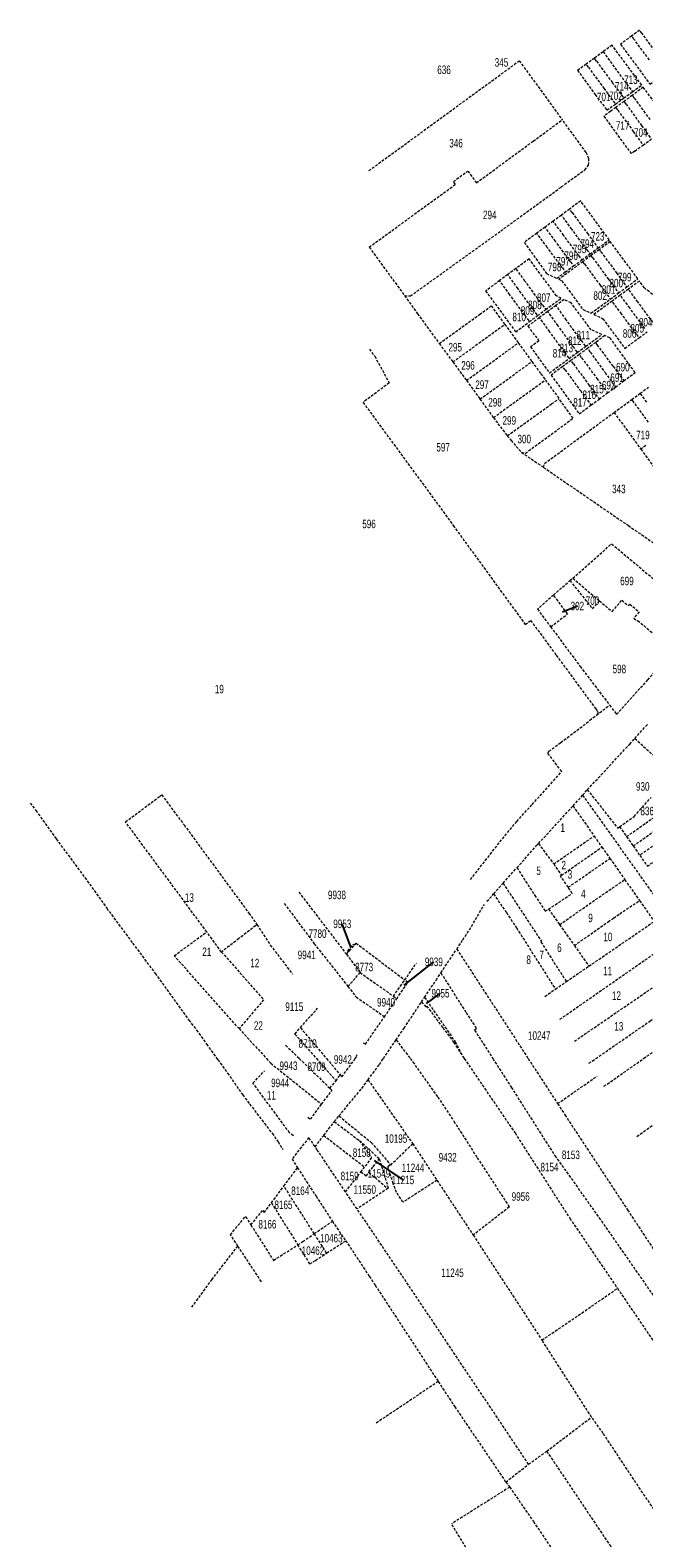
# Model space of a CAD drawing. Header units: metres. Extents: x 133573 to 134388, y 432380 to 433484.
# Tile 2 of 7: x 133573 to 133861, y 432775 to 433482. Entities that reach past the tile are written whole.
import ezdxf
from ezdxf.enums import TextEntityAlignment as Align

# ---------------------------------------------------------------- set-up
doc = ezdxf.new("R2010")
doc.units = ezdxf.units.M
doc.linetypes.add('DASHED2', pattern=[0.375, 0.25, -0.125])
doc.layers.add('2007', color=7, linetype='Continuous')
doc.layers.add('B-XX-AL-KADASTRALEGRENS-G', color=7, linetype='DASHED2', lineweight=18, true_color=0xc70000)
doc.styles.get("Standard").update_dxf_attribs({"font": 'arial.ttf'})

msp = doc.modelspace()

# ---------------------------------------------------------------- linework, layer by layer
at = {"layer": '2007'}
for points in [[(133822.965, 433209.505), (133829.961, 433212.297)], [(133723.885, 433051.945), (133719.678, 433063.191)], [(133748.745, 433034.425), (133762.622, 433045.358)], [(133759.135, 433025.855), (133765.73, 433030.628)], [(133734.565, 432952.165), (133748.125, 432943.062)]]:
    msp.add_lwpolyline(points, dxfattribs=at)
at = {"layer": 'B-XX-AL-KADASTRALEGRENS-G', "ltscale": 5}
for points in [[(133855.448, 433479.675), (133850.23, 433475.832)], [(133859.168, 433482.415), (133855.448, 433479.675)], [(133856.522, 433478.222), (133855.448, 433479.675)], [(133860.237, 433480.969), (133859.168, 433482.415)], [(133867.462, 433471.197), (133860.237, 433480.969)], [(133842.05, 433472.267), (133837.958, 433469.266)], [(133860.151, 433456.653), (133846.244, 433475.343), (133842.05, 433472.267)], [(133842.05, 433472.267), (133855.801, 433453.52)], [(133850.23, 433475.832), (133864.05, 433457.04), (133869.3, 433460.94)], [(133863.747, 433468.45), (133856.522, 433478.222)], [(133732.169, 433416.515), (133802.728, 433468.048)], [(133802.728, 433468.048), (133822.894, 433440.356)], [(133834.095, 433466.433), (133830.049, 433463.465)], [(133837.958, 433469.266), (133834.095, 433466.433)], [(133835.114, 433465.044), (133834.095, 433466.433)], [(133835.114, 433465.044), (133842.372, 433455.15)], [(133838.977, 433467.877), (133837.958, 433469.266)], [(133838.977, 433467.877), (133846.235, 433457.983)], [(133830.049, 433463.465), (133831.107, 433462.104), (133838.365, 433452.21), (133843.838, 433444.903)], [(133846.235, 433457.983), (133851.684, 433450.555)], [(133842.372, 433455.15), (133847.797, 433447.755)], [(133847.797, 433447.755), (133851.684, 433450.555)], [(133851.684, 433450.555), (133855.801, 433453.52)], [(133855.767, 433451.848), (133851.892, 433449.015)], [(133873.897, 433438.02), (133860.918, 433455.614), (133855.767, 433451.848)], [(133856.682, 433450.582), (133855.767, 433451.848)], [(133855.801, 433453.52), (133860.151, 433456.653)], [(133856.682, 433450.582), (133863.991, 433440.466)], [(133843.979, 433443.228), (133842.366, 433442.045)], [(133843.838, 433444.903), (133847.797, 433447.755)], [(133845.594, 433444.409), (133843.979, 433443.228)], [(133848.034, 433446.193), (133845.594, 433444.409)], [(133851.892, 433449.015), (133848.034, 433446.193)], [(133848.917, 433444.972), (133848.034, 433446.193)], [(133848.917, 433444.972), (133856.226, 433434.856)], [(133852.791, 433447.771), (133851.892, 433449.015)], [(133852.791, 433447.771), (133860.1, 433437.655)], [(133732.279, 433380.618), (133772.741, 433410.074), (133771.788, 433411.377), (133778.548, 433416.323), (133782.607, 433410.777), (133809.251, 433430.374), (133822.894, 433440.356)], [(133748.876, 433357.893), (133751.668, 433357.707), (133794.013, 433388.197), (133822.42, 433408.873), (133833.405, 433416.886), (133835.226, 433419.051), (133835.413, 433422.104), (133834.09, 433425.046), (133822.894, 433440.356)], [(133842.366, 433442.045), (133855.245, 433424.482)], [(133860.1, 433437.655), (133864.673, 433431.325)], [(133856.226, 433434.856), (133860.805, 433428.518)], [(133860.805, 433428.518), (133864.673, 433431.325)], [(133856.864, 433425.657), (133855.245, 433424.482)], [(133856.864, 433425.657), (133858.483, 433426.832)], [(133858.483, 433426.832), (133860.805, 433428.518)], [(133844.943, 433384.06), (133831.525, 433402.302), (133826.299, 433398.462)], [(133822.472, 433395.65), (133818.631, 433392.828)], [(133826.299, 433398.462), (133822.472, 433395.65)], [(133827.358, 433389.023), (133822.472, 433395.65)], [(133827.52, 433396.807), (133826.299, 433398.462)], [(133827.52, 433396.807), (133834.723, 433387.037)], [(133810.943, 433387.18), (133805.06, 433382.857), (133815.504, 433368.234), (133820.279, 433366.016), (133824.351, 433368.995)], [(133814.783, 433390.001), (133810.943, 433387.18)], [(133815.843, 433380.534), (133810.943, 433387.18)], [(133818.631, 433392.828), (133814.783, 433390.001)], [(133819.679, 433383.361), (133814.783, 433390.001)], [(133823.522, 433386.195), (133818.631, 433392.828)], [(133834.442, 433379.414), (133827.358, 433389.023)], [(133834.723, 433387.037), (133839.73, 433380.246)], [(133732.279, 433380.618), (133748.876, 433357.893)], [(133822.928, 433370.925), (133815.843, 433380.534)], [(133826.763, 433373.753), (133819.679, 433383.361)], [(133830.607, 433376.586), (133823.522, 433386.195)], [(133834.442, 433379.414), (133835.896, 433377.441)], [(133835.896, 433377.441), (133839.73, 433380.246)], [(133840.283, 433379.475), (133836.409, 433376.641)], [(133839.73, 433380.246), (133844.943, 433384.06)], [(133845.41, 433383.225), (133840.283, 433379.475)], [(133841.037, 433378.451), (133840.283, 433379.475)], [(133858.306, 433365.799), (133845.41, 433383.225)], [(133807.375, 433375.139), (133801.158, 433370.562)], [(133815.137, 433351.339), (133822.384, 433356.691), (133820.147, 433357.726), (133807.375, 433375.139)], [(133832.534, 433373.807), (133821.261, 433365.56), (133822.607, 433364.935), (133832.613, 433351.334), (133836.362, 433349.652), (133845.432, 433356.285)], [(133826.763, 433373.753), (133828.197, 433371.808)], [(133828.197, 433371.808), (133832.051, 433374.628)], [(133830.607, 433376.586), (133832.051, 433374.628)], [(133832.051, 433374.628), (133835.896, 433377.441)], [(133836.409, 433376.641), (133832.534, 433373.807)], [(133833.305, 433372.76), (133832.534, 433373.807)], [(133833.305, 433372.76), (133840.602, 433362.847)], [(133837.171, 433375.606), (133836.409, 433376.641)], [(133837.171, 433375.606), (133844.468, 433365.693)], [(133841.037, 433378.451), (133848.334, 433368.538)], [(133797.31, 433367.729), (133793.468, 433364.902)], [(133801.158, 433370.562), (133797.31, 433367.729)], [(133802.114, 433361.122), (133797.31, 433367.729)], [(133805.393, 433364.738), (133801.158, 433370.562)], [(133822.928, 433370.925), (133824.351, 433368.995)], [(133824.351, 433368.995), (133828.197, 433371.808)], [(133844.468, 433365.693), (133849.307, 433359.119)], [(133848.334, 433368.538), (133853.181, 433361.953)], [(133853.181, 433361.953), (133854.867, 433363.186), (133858.306, 433365.799)], [(133793.468, 433364.902), (133786.921, 433360.083), (133801.018, 433340.913)], [(133798.256, 433358.317), (133793.468, 433364.902)], [(133805.283, 433348.653), (133798.256, 433358.317)], [(133809.141, 433351.458), (133802.114, 433361.122)], [(133813.592, 433353.463), (133805.393, 433364.738)], [(133840.602, 433362.847), (133845.432, 433356.285)], [(133845.432, 433356.285), (133849.307, 433359.119)], [(133850.073, 433358.12), (133846.258, 433355.317)], [(133849.307, 433359.119), (133853.181, 433361.953)], [(133853.901, 433360.933), (133850.073, 433358.12)], [(133854.536, 433352.08), (133850.073, 433358.12)], [(133868.104, 433356.058), (133861.455, 433361.496), (133859.066, 433364.728), (133853.901, 433360.933)], [(133858.356, 433354.903), (133853.901, 433360.933)], [(133748.876, 433357.893), (133754.945, 433349.403)], [(133765.185, 433335.429), (133784.097, 433349.062), (133789, 433352.659), (133789.56, 433353.085), (133795.906, 433344.407)], [(133809.141, 433351.458), (133811.292, 433348.5)], [(133811.292, 433348.5), (133815.137, 433351.339)], [(133813.592, 433353.463), (133815.137, 433351.339)], [(133819.907, 433353.258), (133816.063, 433350.415)], [(133841.468, 433339.68), (133836.457, 433341.797), (133827.076, 433354.423), (133823.721, 433356.079), (133819.907, 433353.258)], [(133824.776, 433346.525), (133819.907, 433353.258)], [(133846.258, 433355.317), (133837.697, 433349.027)], [(133850.728, 433349.267), (133846.258, 433355.317)], [(133861.598, 433342.522), (133854.536, 433352.08)], [(133865.418, 433345.345), (133858.356, 433354.903)], [(133754.945, 433349.403), (133765.185, 433335.429)], [(133771.542, 433326.755), (133795.906, 433344.407)], [(133795.906, 433344.407), (133802.252, 433335.727)], [(133801.018, 433340.913), (133807.455, 433345.666)], [(133805.283, 433348.653), (133807.455, 433345.666)], [(133812.203, 433347.56), (133806.77, 433343.542), (133811.931, 433336.668)], [(133807.455, 433345.666), (133811.292, 433348.5)], [(133816.063, 433350.415), (133812.203, 433347.56)], [(133817.012, 433340.911), (133812.203, 433347.56)], [(133820.902, 433343.724), (133816.063, 433350.415)], [(133831.778, 433336.841), (133824.776, 433346.525)], [(133837.697, 433349.027), (133841.949, 433347.064), (133852.232, 433333.134)], [(133857.79, 433339.709), (133850.728, 433349.267)], [(133824.015, 433331.227), (133817.012, 433340.911)], [(133827.905, 433334.04), (133820.902, 433343.724)], [(133831.778, 433336.841), (133833.8, 433334.045)], [(133833.8, 433334.045), (133841.468, 433339.68)], [(133857.03, 433321.795), (133845.266, 433338.068), (133842.833, 433339.099), (133838.561, 433335.934)], [(133852.232, 433333.134), (133858.954, 433338.134)], [(133857.79, 433339.709), (133858.954, 433338.134)], [(133858.954, 433338.134), (133862.752, 433340.96)], [(133732.374, 433332.839), (133734.897, 433329.421), (133741.709, 433316.931), (133729.407, 433307.805), (133763.677, 433261.101), (133771.756, 433250)], [(133765.185, 433335.429), (133771.542, 433326.755)], [(133777.933, 433318.077), (133802.252, 433335.727)], [(133802.252, 433335.727), (133808.664, 433326.959)], [(133811.931, 433336.668), (133807.975, 433333.854)], [(133807.975, 433333.854), (133816.877, 433321.61), (133826.079, 433328.372)], [(133824.015, 433331.227), (133826.079, 433328.372)], [(133826.079, 433328.372), (133829.948, 433331.215)], [(133830.852, 433330.295), (133826.959, 433327.435)], [(133827.905, 433334.04), (133829.948, 433331.215)], [(133829.948, 433331.215), (133833.8, 433334.045)], [(133834.753, 433333.141), (133830.852, 433330.295)], [(133831.971, 433328.769), (133830.852, 433330.295)], [(133838.561, 433335.934), (133834.753, 433333.141)], [(133835.98, 433331.363), (133834.753, 433333.141)], [(133835.98, 433331.363), (133842.962, 433321.8)], [(133839.534, 433334.537), (133838.561, 433335.934)], [(133846.77, 433324.72), (133839.534, 433334.537)], [(133771.542, 433326.755), (133775.899, 433320.873), (133777.933, 433318.077)], [(133784.276, 433309.357), (133808.664, 433326.959)], [(133808.664, 433326.959), (133812.829, 433321.262), (133814.952, 433318.343)], [(133823.091, 433324.593), (133817.623, 433320.576), (133830.824, 433302.468), (133836.335, 433306.533)], [(133826.959, 433327.435), (133823.091, 433324.593)], [(133824.206, 433323.073), (133823.091, 433324.593)], [(133824.206, 433323.073), (133831.366, 433313.309)], [(133828.076, 433325.912), (133826.959, 433327.435)], [(133828.076, 433325.912), (133835.236, 433316.148)], [(133831.971, 433328.769), (133839.131, 433319.005)], [(133846.77, 433324.72), (133851.764, 433317.907)], [(133777.933, 433318.077), (133784.276, 433309.357)], [(133790.595, 433300.67), (133814.952, 433318.343)], [(133814.952, 433318.343), (133821.356, 433309.538)], [(133835.236, 433316.148), (133840.198, 433309.382)], [(133839.131, 433319.005), (133844.085, 433312.249)], [(133842.962, 433321.8), (133847.871, 433314.987)], [(133847.871, 433314.987), (133851.764, 433317.907)], [(133851.764, 433317.907), (133857.03, 433321.795)], [(133784.276, 433309.357), (133790.595, 433300.67)], [(133797.1, 433292.118), (133817.906, 433307.069), (133821.356, 433309.538)], [(133828.022, 433300.371), (133821.356, 433309.538)], [(133831.366, 433313.309), (133836.335, 433306.533)], [(133836.335, 433306.533), (133840.198, 433309.382)], [(133840.198, 433309.382), (133844.085, 433312.249)], [(133844.085, 433312.249), (133847.871, 433314.987)], [(133847.166, 433303.062), (133855.509, 433309.179)], [(133855.509, 433309.179), (133859.469, 433312.082)], [(133856.104, 433308.364), (133855.509, 433309.179)], [(133859.469, 433312.082), (133863.355, 433314.931)], [(133862.532, 433307.887), (133859.469, 433312.082)], [(133814.101, 433277.314), (133814.521, 433279.131), (133847.166, 433303.062)], [(133847.166, 433303.062), (133859.748, 433285.88)], [(133863.314, 433298.491), (133856.104, 433308.364)], [(133790.595, 433300.67), (133792.679, 433297.805), (133797.1, 433292.118)], [(133803.679, 433284.422), (133805.568, 433283.936), (133828.022, 433300.371)], [(133797.1, 433292.118), (133798.856, 433289.971), (133803.679, 433284.422)], [(133862.072, 433287.578), (133859.748, 433285.88)], [(133803.679, 433284.422), (133814.101, 433277.314)], [(133859.748, 433285.88), (133878.782, 433259.886)], [(133814.101, 433277.314), (133836.011, 433262.298)], [(133836.011, 433262.298), (133853.893, 433250)], [(133771.756, 433250), (133805.497, 433203.635), (133808.045, 433205.512), (133820.081, 433189.172), (133838.555, 433164.063), (133839.376, 433162.919), (133839.557, 433162.342), (133839.533, 433161.919), (133838.894, 433161.104)], [(133853.893, 433250), (133892.149, 433223.691)], [(133827.777, 433225.368), (133846.039, 433241.472)], [(133846.039, 433241.472), (133868.353, 433222.749), (133887.152, 433206.947)], [(133818.771, 433217.426), (133826.472, 433224.217)], [(133826.472, 433224.217), (133827.777, 433225.368)], [(133826.472, 433224.217), (133837.098, 433210.896), (133840.315, 433214.733)], [(133827.777, 433225.368), (133840.315, 433214.733)], [(133818.771, 433217.426), (133811.263, 433210.805), (133817.426, 433202.533)], [(133817.426, 433202.533), (133825.397, 433208.584), (133818.771, 433217.426)], [(133840.315, 433214.733), (133846.267, 433209.671), (133850.872, 433215.05), (133853.886, 433212.468), (133854.52, 433213.209), (133858.943, 433209.535), (133856.464, 433206.64), (133858.09, 433205.248), (133858.253, 433205.438), (133874.931, 433191.728)], [(133817.426, 433202.533), (133831.301, 433183.909), (133845.114, 433165.76)], [(133848.352, 433161.453), (133862.974, 433177.639), (133871.787, 433187.988), (133874.931, 433191.728)], [(133779.811, 433083.937), (133793.627, 433101.607), (133801.493, 433111.229), (133808.718, 433119.106), (133822.615, 433134.666), (133816.418, 433142.759), (133816.3, 433142.983), (133816.255, 433143.237), (133816.238, 433143.416), (133816.33, 433143.62), (133816.38, 433143.757), (133816.65, 433144.114), (133822.195, 433148.244), (133835.885, 433158.603), (133835.759, 433158.758), (133838.894, 433161.104)], [(133838.894, 433161.104), (133845.114, 433165.76)], [(133845.114, 433165.76), (133848.352, 433161.453)], [(133856.912, 433150.161), (133863.117, 433156.981)], [(133834.64, 433126.108), (133842.417, 433134.401), (133854.519, 433147.53), (133856.912, 433150.161)], [(133856.912, 433150.161), (133874.838, 433133.841)], [(133832.452, 433123.533), (133834.64, 433126.108)], [(133834.64, 433126.108), (133848.885, 433108.095)], [(133573.203, 433119.858), (133575.913, 433116.351), (133585.439, 433103.007), (133598.891, 433084.854), (133609.14, 433070.504), (133621.293, 433054.11), (133631.862, 433039.933), (133647.657, 433017.986), (133651.289, 433013.365), (133655.992, 433006.74), (133660.864, 433000)], [(133656.066, 433059.359), (133639.48, 433081.88), (133617.93, 433111), (133634.13, 433123.1), (133634.93, 433123.7)], [(133634.93, 433123.7), (133645.42, 433109.57), (133675.83, 433068.19), (133679.64, 433062.8)], [(133811.724, 433100.825), (133827.926, 433118.485)], [(133827.926, 433118.485), (133832.452, 433123.533)], [(133827.926, 433118.485), (133837.831, 433104.405)], [(133832.452, 433123.533), (133906.404, 433019.833)], [(133849.806, 433108.75), (133856.614, 433113.59), (133864.573, 433122.435)], [(133853.075, 433104.097), (133862.035, 433110.436), (133867.373, 433114.141), (133869.45, 433115.652)], [(133856.152, 433099.717), (133872.551, 433111.32)], [(133818.855, 433091.276), (133837.831, 433104.405)], [(133837.831, 433104.405), (133841.501, 433099.188)], [(133848.885, 433108.095), (133849.806, 433108.75)], [(133849.806, 433108.75), (133853.075, 433104.097)], [(133853.075, 433104.097), (133856.152, 433099.717)], [(133875.636, 433107.046), (133875.157, 433106.701), (133873.593, 433105.573), (133868.253, 433101.649), (133859.263, 433095.288)], [(133859.263, 433095.288), (133862.822, 433090.221), (133877.445, 433100.47), (133878.008, 433103.742)], [(133801.602, 433089.497), (133810.71, 433099.719), (133811.724, 433100.825)], [(133811.724, 433100.825), (133818.855, 433091.276)], [(133822.488, 433085.957), (133841.501, 433099.188)], [(133841.501, 433099.188), (133845.235, 433093.88)], [(133856.152, 433099.717), (133859.263, 433095.288)], [(133795.129, 433082.233), (133801.602, 433089.497)], [(133801.602, 433089.497), (133810.002, 433076.529), (133814.914, 433069.062), (133816.446, 433070.076)], [(133818.855, 433091.276), (133822.488, 433085.957)], [(133825.674, 433080.356), (133829.088, 433082.697), (133845.235, 433093.88)], [(133845.235, 433093.88), (133852.22, 433083.95)], [(133790.664, 433077.222), (133795.129, 433082.233)], [(133795.129, 433082.233), (133813.152, 433054.844), (133812.878, 433054.658), (133824.796, 433036.078)], [(133821.633, 433062.767), (133840.121, 433075.681), (133852.22, 433083.95)], [(133825.674, 433080.356), (133822.046, 433085.649), (133822.488, 433085.957)], [(133852.22, 433083.95), (133859.152, 433074.096)], [(133699.27, 433078.07), (133721.615, 433048.904)], [(133787.562, 433073.741), (133790.664, 433077.222)], [(133790.664, 433077.222), (133796.672, 433068.436), (133801.415, 433061.286), (133819.679, 433032.574)], [(133816.446, 433070.076), (133827.53, 433077.409), (133825.674, 433080.356)], [(133692.453, 433072.719), (133706.476, 433053.872), (133722.334, 433033.829)], [(133773.345, 433051.34), (133776.225, 433055.666), (133780.325, 433061.955), (133786.323, 433072.308)], [(133816.446, 433070.076), (133821.633, 433062.767)], [(133828.572, 433052.991), (133844.369, 433064.148), (133846.98, 433065.91), (133849.859, 433067.911), (133859.152, 433074.096)], [(133859.152, 433074.096), (133866.03, 433064.318)], [(133679.64, 433062.8), (133679.03, 433062.33), (133671.15, 433056.24), (133662.98, 433049.97)], [(133679.64, 433062.8), (133685.88, 433053.249), (133696.33, 433039.59)], [(133821.633, 433062.767), (133828.572, 433052.991)], [(133835.414, 433043.35), (133866.03, 433064.318)], [(133671.28, 433014.01), (133640.788, 433048.233), (133656.066, 433059.359)], [(133662.98, 433049.97), (133656.066, 433059.359)], [(133725.494, 433053.323), (133725.808, 433053.676), (133726.167, 433054.147), (133749.012, 433036.843)], [(133821.77, 433018.428), (133873.164, 433054.207)], [(133662.98, 433049.97), (133682.77, 433027.54)], [(133721.615, 433048.904), (133722.644, 433050.104)], [(133721.615, 433048.904), (133728.05, 433040.35)], [(133722.644, 433050.104), (133722.195, 433050.445), (133724.988, 433053.69), (133725.494, 433053.323)], [(133722.644, 433050.104), (133723.013, 433050.534), (133725.494, 433053.323)], [(133765.917, 433040.184), (133773.345, 433051.34)], [(133773.345, 433051.34), (133780.475, 433040.521)], [(133828.572, 433052.991), (133835.414, 433043.35)], [(133722.334, 433033.829), (133728.05, 433040.35)], [(133728.05, 433040.35), (133743.626, 433029.235)], [(133749.012, 433036.843), (133754.423, 433044.792)], [(133758.279, 433028.717), (133763.652, 433036.783), (133765.917, 433040.184)], [(133765.917, 433040.184), (133777.747, 433021.567), (133782.652, 433013.954), (133781.744, 433013.285), (133790.292, 433000)], [(133780.475, 433040.521), (133806.887, 433000)], [(133824.796, 433036.078), (133835.414, 433043.35)], [(133828.563, 433008.103), (133880.574, 433043.708)], [(133722.334, 433033.829), (133726.166, 433028.879)], [(133743.626, 433029.235), (133749.012, 433036.843)], [(133745.199, 433028.071), (133750.46, 433035.725), (133749.012, 433036.843)], [(133819.679, 433032.574), (133824.796, 433036.078)], [(133838.619, 433000), (133864.018, 433017.557), (133887.398, 433034.039)], [(133682.77, 433027.54), (133671.28, 433014.01)], [(133726.166, 433028.879), (133739.463, 433019.634)], [(133739.463, 433019.634), (133745.199, 433028.071)], [(133743.626, 433029.235), (133745.199, 433028.071)], [(133744.899, 433008.736), (133748.647, 433014.262), (133756.828, 433026.541)], [(133756.828, 433026.541), (133758.279, 433028.717)], [(133756.828, 433026.541), (133758.885, 433024.316), (133759.286, 433024.615), (133766.791, 433014.526), (133771.975, 433007.557), (133776.205, 433001.024)], [(133758.279, 433028.717), (133772.627, 433007.872), (133776.205, 433001.024)], [(133814.705, 433029.167), (133819.679, 433032.574)], [(133700.002, 433014.49), (133708.099, 433023.63)], [(133729.424, 433007.383), (133730.531, 433006.796), (133739.463, 433019.634)], [(133671.28, 433014.01), (133684.07, 433000)], [(133697.45, 433011.49), (133697.28, 433011.29)], [(133697.45, 433011.49), (133700.002, 433014.49)], [(133697.45, 433011.49), (133707.532, 433000)], [(133700.002, 433014.49), (133712.245, 433000)], [(133693.085, 433006.209), (133699.488, 433000)], [(133738.948, 433000), (133744.899, 433008.736)], [(133744.899, 433008.736), (133751.538, 433000)], [(133861.067, 433000), (133873.418, 433008.65)], [(133660.864, 433000), (133661.277, 432999.429), (133665.818, 432993.153), (133672.949, 432982.978), (133676.189, 432978.646), (133683.139, 432969.576), (133686.743, 432964.908), (133689.558, 432960.961), (133691.719, 432957.259)], [(133684.07, 433000), (133686.109, 432997.766)], [(133686.123, 432997.783), (133709.957, 432978.595)], [(133699.488, 433000), (133713.843, 432986.08)], [(133707.532, 433000), (133716.718, 432989.532)], [(133712.245, 433000), (133718.716, 432992.341)], [(133718.716, 432992.341), (133719.518, 432991.392), (133725.748, 433000)], [(133725.748, 433000), (133726.615, 433001.198), (133726.14, 433001.68)], [(133737.08, 432997.258), (133738.948, 433000)], [(133751.538, 433000), (133752.749, 432998.407)], [(133752.749, 432998.407), (133764.47, 432981.894), (133772.016, 432970.639), (133782.955, 432953.49), (133798.069, 432930.373)], [(133776.205, 433001.024), (133776.903, 433000)], [(133776.903, 433000), (133800.705, 432965.066), (133826.398, 432925.083), (133848.777, 432892.198)], [(133790.292, 433000), (133798.983, 432986.492), (133815.062, 432961.251), (133819.459, 432954.426), (133841.237, 432923.786), (133867.813, 432885.646), (133881.502, 432864.904)], [(133806.887, 433000), (133820.68, 432978.839)], [(133835.371, 432997.755), (133838.619, 433000)], [(133842.464, 432986.972), (133861.067, 433000)], [(133696.742, 432963.782), (133694.94, 432965.18), (133677.74, 432988.46), (133683.18, 432994.22)], [(133716.718, 432989.532), (133718.716, 432992.341)], [(133731.759, 432989.995), (133737.08, 432997.258)], [(133820.68, 432978.839), (133839.295, 432991.79)], [(133709.957, 432978.595), (133714.849, 432985.104)], [(133713.843, 432986.08), (133716.718, 432989.532)], [(133713.843, 432986.08), (133714.849, 432985.104)], [(133718.107, 432973.071), (133728.831, 432985.997), (133731.759, 432989.995)], [(133731.759, 432989.995), (133752.729, 432960.055)], [(133857.908, 432963.496), (133887.867, 432984.715), (133888.385, 432985.076)], [(133703.51, 432972.55), (133704.73, 432971.537), (133709.957, 432978.595)], [(133820.68, 432978.839), (133824.123, 432973.556)], [(133710.96, 432963.931), (133715.931, 432970.386)], [(133715.931, 432970.386), (133718.107, 432973.071)], [(133715.931, 432970.386), (133727.706, 432961.491)], [(133718.107, 432973.071), (133733.284, 432960.607), (133742.233, 432950.22)], [(133824.123, 432973.556), (133853.526, 432928.978), (133891.461, 432871.473)], [(133706.905, 432958.565), (133703.949, 432962.94), (133696.081, 432952.86), (133698.668, 432948.772)], [(133706.905, 432958.565), (133710.96, 432963.931)], [(133710.96, 432963.931), (133730.138, 432949.098)], [(133721.19, 432937.428), (133707.928, 432957.051), (133706.905, 432958.565)], [(133727.706, 432961.491), (133733.299, 432953.553), (133730.138, 432949.098)], [(133737.005, 432952.929), (133727.706, 432961.491)], [(133742.401, 432950.025), (133752.729, 432960.055)], [(133752.729, 432960.055), (133764.077, 432942.903)], [(133692.264, 432940.154), (133698.668, 432948.772)], [(133698.668, 432948.772), (133707.372, 432935.388), (133715.025, 432923.67)], [(133728.391, 432946.819), (133730.138, 432949.098)], [(133732.18, 432946.546), (133734.197, 432949.214)], [(133734.197, 432949.214), (133737.005, 432952.929)], [(133737.005, 432952.929), (133741.265, 432939.211), (133741.059, 432939.074)], [(133764.077, 432942.903), (133748.09, 432932.586), (133745.133, 432937.181), (133743.578, 432941.233), (133741.162, 432949.213), (133741.558, 432949.669), (133742.233, 432950.22)], [(133742.233, 432950.22), (133742.401, 432950.025)], [(133721.19, 432937.428), (133728.391, 432946.819)], [(133728.391, 432946.819), (133730.925, 432944.885), (133732.18, 432946.546)], [(133732.18, 432946.546), (133741.059, 432939.074)], [(133764.077, 432942.903), (133781.098, 432917.176)], [(133686.408, 432932.273), (133692.264, 432940.154)], [(133706.518, 432917.846), (133692.264, 432940.154)], [(133726.596, 432929.429), (133721.19, 432937.428)], [(133741.059, 432939.074), (133726.596, 432929.429)], [(133676.767, 432921.972), (133682.316, 432928.761), (133683.012, 432927.703)], [(133683.012, 432927.703), (133686.408, 432932.273)], [(133686.408, 432932.273), (133698.832, 432912.583)], [(133807.072, 432809.66), (133746.544, 432899.912), (133726.596, 432929.429)], [(133798.069, 432930.373), (133781.098, 432917.176)], [(133667.159, 432917.322), (133674.206, 432925.929)], [(133674.206, 432925.929), (133674.302, 432925.781)], [(133674.302, 432925.781), (133676.767, 432921.972)], [(133676.767, 432921.972), (133687.392, 432905.318)], [(133706.518, 432917.846), (133715.025, 432923.67)], [(133715.025, 432923.67), (133721.26, 432914.486)], [(133670.681, 432912.01), (133667.159, 432917.322)], [(133687.392, 432905.318), (133698.832, 432912.583)], [(133698.832, 432912.583), (133701.127, 432914.154), (133706.518, 432917.846)], [(133704.462, 432903.642), (133698.832, 432912.583)], [(133712.333, 432908.74), (133706.518, 432917.846)], [(133712.333, 432908.74), (133721.26, 432914.486)], [(133721.26, 432914.486), (133722.319, 432913.071), (133732.27, 432897.932)], [(133781.098, 432917.176), (133813.355, 432867.896)], [(133649.028, 432883.306), (133658.433, 432896.257), (133670.681, 432912.01)], [(133681.72, 432895.296), (133670.681, 432912.01)], [(133704.462, 432903.642), (133707.05, 432905.318), (133712.333, 432908.74)], [(133732.334, 432897.835), (133735.088, 432893.644), (133764.421, 432848.914), (133764.695, 432848.497)], [(133813.355, 432867.896), (133832.046, 432880.61), (133848.777, 432892.198)], [(133848.777, 432892.198), (133871.735, 432858.462)], [(133836.601, 432831.793), (133813.355, 432867.896)], [(133764.695, 432848.497), (133735.632, 432829.008)], [(133764.695, 432848.497), (133772.443, 432836.681), (133796.392, 432801.341)], [(133815.608, 432815.786), (133836.601, 432831.793)], [(133924.626, 432699.611), (133909.717, 432721.601), (133900.293, 432735.728), (133894.952, 432744.832), (133882.858, 432763.669), (133859.533, 432797.888), (133842.099, 432824.102), (133836.601, 432831.793)], [(133807.072, 432809.66), (133815.608, 432815.786)], [(133815.608, 432815.786), (133845.319, 432771.517), (133896.092, 432700.556), (133896.797, 432699.571), (133904.175, 432688.098)], [(133796.392, 432801.341), (133807.072, 432809.66)], [(133796.392, 432801.341), (133798.204, 432798.934)], [(133798.204, 432798.934), (133770.902, 432781.711)], [(133798.204, 432798.934), (133809.35, 432782.819), (133847.36, 432726.467), (133855.206, 432714.631)], [(133806.188, 432724.339), (133770.902, 432781.711)]]:
    msp.add_lwpolyline(points, dxfattribs=at)

# ---------------------------------------------------------------- texts
at = {"layer": '2007', "width": 0.68}
for s, p in [('636', (133767.406, 433463.824)), ('345', (133794.361, 433467.275)), ('714', (133850.815, 433456.106)), ('713', (133855.067, 433459.214)), ('701', (133842.32, 433451.128)), ('702', (133848.062, 433451.635)), ('717', (133851.203, 433437.69)), ('704', (133859.715, 433434.409)), ('346', (133773.053, 433429.398)), ('294', (133788.853, 433395.761)), ('723', (133839.523, 433385.682)), ('795', (133831.017, 433379.823)), ('794', (133834.61, 433382.281)), ('798', (133819.296, 433371.316)), ('797', (133823.266, 433373.962)), ('796', (133827.047, 433376.609)), ('800', (133848.222, 433363.753)), ('799', (133852.192, 433366.589)), ('807', (133814.191, 433356.947)), ('802', (133840.659, 433357.892)), ('801', (133844.63, 433360.728)), ('809', (133806.628, 433350.897)), ('808', (133810.032, 433353.544)), ('810', (133802.658, 433347.872)), ('805', (133858.053, 433342.578)), ('804', (133862.023, 433345.414)), ('812', (133828.749, 433336.717)), ('811', (133832.719, 433339.364)), ('806', (133854.461, 433340.12)), ('295', (133772.646, 433333.697)), ('814', (133821.564, 433330.856)), ('813', (133824.778, 433333.314)), ('296', (133778.651, 433325.147)), ('690', (133851.301, 433324.327)), ('297', (133785.233, 433316.139)), ('815', (133839.147, 433314.03)), ('692', (133844.659, 433315.886)), ('691', (133848.603, 433319.415)), ('298', (133791.325, 433307.868)), ('817', (133831.206, 433307.791)), ('816', (133835.555, 433311.383)), ('299', (133798.028, 433299.33)), ('719', (133860.722, 433292.501)), ('597', (133766.979, 433286.769)), ('300', (133805.028, 433290.603)), ('343', (133849.418, 433267.203)), ('596', (133732.219, 433250.79)), ('699', (133853.228, 433224.002)), ('700', (133837.037, 433214.813)), ('302', (133829.961, 433212.297)), ('598', (133849.671, 433182.733)), ('19', (133661.976, 433173.298)), ('930', (133860.654, 433127.625)), ('836', (133862.734, 433116.12)), ('1', (133823.078, 433108.272)), ('5', (133811.775, 433088.047)), ('2', (133823.54, 433090.748)), ('3', (133826.496, 433086.422)), ('13', (133647.89, 433075.504)), ('9938', (133717.175, 433076.749)), ('4', (133832.779, 433077.254)), ('9', (133836.166, 433065.965)), ('7780', (133708.052, 433058.561)), ('9953', (133719.678, 433063.191)), ('6', (133821.522, 433051.977)), ('10', (133844.297, 433057.041)), ('21', (133656.075, 433050.105)), ('12', (133678.605, 433044.795)), ('9941', (133702.962, 433048.625)), ('9939', (133762.622, 433045.358)), ('8', (133807.109, 433046.354)), ('7', (133813.222, 433048.611)), ('8773', (133729.918, 433042.913)), ('11', (133844.174, 433041.069)), ('9955', (133765.73, 433030.628)), ('9115', (133697.148, 433024.316)), ('9940', (133740.209, 433026.395)), ('12', (133848.301, 433029.548)), ('22', (133680.295, 433015.495)), ('10247', (133812.069, 433010.773)), ('13', (133849.394, 433015.136)), ('8710', (133703.41, 433007.052)), ('9943', (133694.418, 432996.618)), ('8709', (133707.56, 432996.14)), ('9942', (133719.942, 432999.547)), ('9944', (133690.499, 432988.568)), ('11', (133686.4, 432982.777)), ('10195', (133744.874, 432962.454)), ('8158', (133728.811, 432955.88)), ('9432', (133769.115, 432953.659)), ('8153', (133826.926, 432954.828)), ('11549', (133736.855, 432946.096)), ('11244', (133752.839, 432948.763)), ('8154', (133816.88, 432949.104)), ('8159', (133723.114, 432944.875)), ('11550', (133730.193, 432938.544)), ('11215', (133748.125, 432943.062)), ('8165', (133692.048, 432931.381)), ('8164', (133699.932, 432937.969)), ('9956', (133803.368, 432935.266)), ('8166', (133684.533, 432922.252)), ('10462', (133705.901, 432909.922)), ('10463', (133714.523, 432915.744)), ('11245', (133771.371, 432899.469))]:
    msp.add_text(s, height=4, dxfattribs=at).set_placement(p, align=Align.MIDDLE)

doc.saveas('drawing.dxf')
